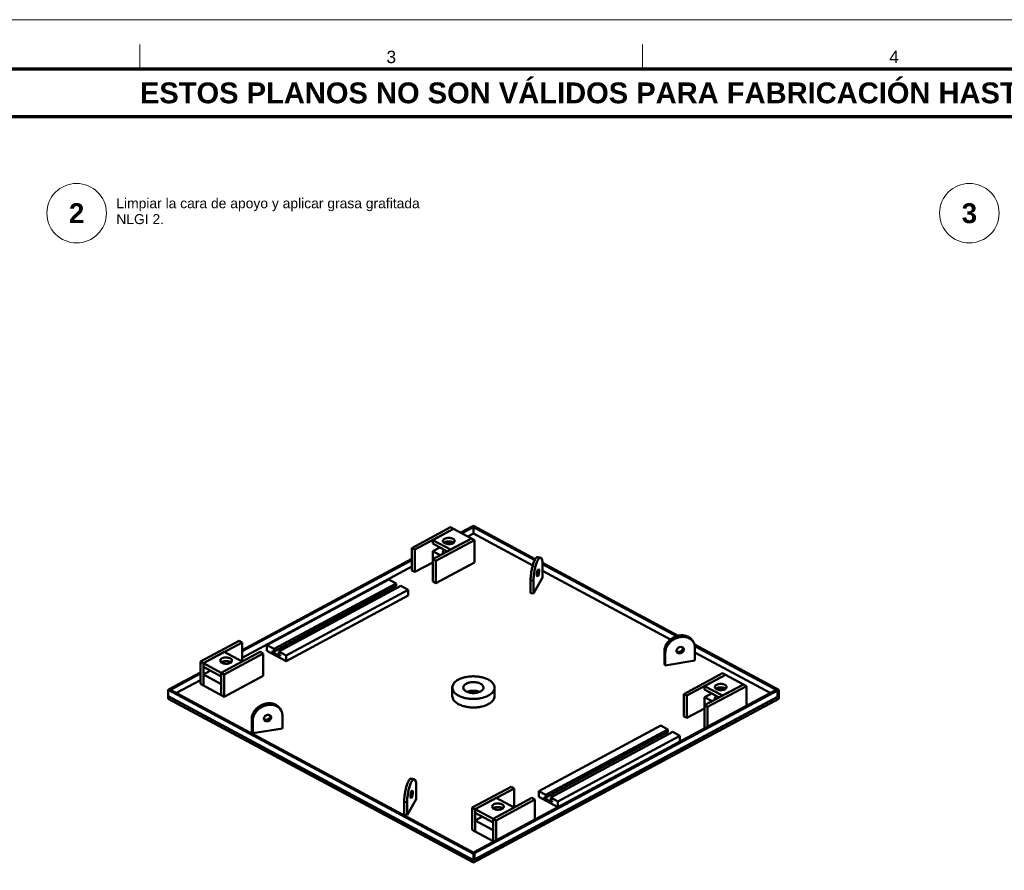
# Model space of a CAD drawing. Header units: millimetres. Extents: x 0 to 841, y 0 to 594.
# Tile 23 of 32: x 199 to 397, y 423 to 594. Entities that reach past the tile are written whole.
import ezdxf
from ezdxf.enums import TextEntityAlignment as Align

# ---------------------------------------------------------------- set-up
doc = ezdxf.new("R2010")
doc.units = ezdxf.units.MM
for name, color, linetype, lineweight in [('FINA', 7, 'CONTINUOUS', 18), ('MARCO', 7, 'CONTINUOUS', 70), ('TXT', 7, 'CONTINUOUS', 25), ('VIS', 7, 'CONTINUOUS', 50)]:
    doc.layers.add(name, color=color, linetype=linetype, lineweight=lineweight)
doc.styles.add('STD', font='LiberationSans-Regular.ttf')
doc.styles.add('STDB', font='LiberationSans-Bold.ttf')

msp = doc.modelspace()

# ---------------------------------------------------------------- linework, layer by layer
at = {"layer": 'FINA'}
for p, q in [((222.75, 584), (222.75, 589)), ((324.12, 584), (324.12, 589))]:
    msp.add_line(p, q, dxfattribs=at)
msp.add_lwpolyline([(0, 0), (841, 0), (841, 594), (0, 594)], close=True, dxfattribs=at)
for centre in [(210, 555), (390, 555)]:
    msp.add_circle(centre, 6, dxfattribs=at)
at = {"layer": 'MARCO'}
for points in [[(20, 10), (831, 10), (831, 584), (20, 584)], [(20, 574.5), (831, 574.5), (831, 584), (20, 584)]]:
    msp.add_lwpolyline(points, close=True, dxfattribs=at)
at = {"layer": 'VIS'}
for points in [[(285.41, 491.7), (277.6, 487.5)], [(286.01, 491.38), (278.2, 487.18)], [(286.01, 491.38), (281.8, 489.12)], [(285.41, 491.7), (286.01, 491.38)], [(286.01, 491.38), (289.62, 489.44)], [(287.44, 490.61), (289.76, 491.85)], [(287.68, 490.48), (290, 491.72)], [(288.88, 489.83), (290, 490.43)], [(289.76, 491.85), (290, 491.98)], [(289.76, 491.85), (302.36, 485.09)], [(289.76, 491.85), (290, 491.72)], [(290, 491.98), (302.47, 485.29)], [(290, 490.43), (290, 491.72)], [(290, 490.43), (301.97, 484.01)], [(289.62, 489.44), (281.8, 485.25)], [(281.8, 488.4), (281.8, 489.12)], [(281.8, 489.12), (285.41, 487.18)], [(281.8, 488.4), (284.74, 486.82)], [(290.22, 489.12), (282.41, 484.92)], [(283.86, 488.92), (283.92, 489.12), (284.06, 489.28), (284.24, 489.39), (284.43, 489.47), (284.63, 489.52), (284.84, 489.55), (285.05, 489.56), (285.26, 489.55), (285.47, 489.52), (285.67, 489.47), (285.86, 489.39), (286.04, 489.28), (286.18, 489.12), (286.24, 488.92)], [(284.21, 488.47), (284.12, 488.52), (284.04, 488.58), (283.97, 488.65), (283.91, 488.73), (283.87, 488.83), (283.86, 488.92)], [(284.07, 488.57), (284.24, 488.68), (284.43, 488.75), (284.64, 488.81), (284.84, 488.84), (285.05, 488.85), (285.26, 488.84), (285.46, 488.81), (285.67, 488.75), (285.86, 488.68), (286.04, 488.57)], [(286.24, 488.92), (286.18, 488.72), (286.04, 488.57), (285.86, 488.45), (285.66, 488.38), (285.45, 488.32), (285.24, 488.29), (285.03, 488.28), (284.82, 488.3), (284.61, 488.33), (284.4, 488.39), (284.21, 488.47)], [(285.45, 488.81), (284.57, 488.34)], [(289.62, 489.44), (285.41, 487.18)], [(289.62, 489.44), (290.22, 489.12)], [(290.22, 484.61), (290.22, 489.12)], [(277.6, 483), (277.6, 487.5)], [(277.6, 487.5), (278.2, 487.18)], [(278.2, 482.68), (278.2, 487.18)], [(283.25, 487.63), (281.8, 486.85)], [(281.8, 485.25), (281.8, 486.85)], [(281.8, 486.85), (283.3, 486.05)], [(283.86, 486.66), (283.87, 486.76), (283.91, 486.85), (283.97, 486.93), (284.04, 487), (284.12, 487.06), (284.21, 487.11)], [(283.96, 486.4), (283.93, 486.44), (283.91, 486.48), (283.89, 486.52), (283.87, 486.57), (283.86, 486.61), (283.86, 486.66)], [(243.38, 466.95), (277.6, 485.32)], [(243.38, 466.69), (277.6, 485.07)], [(281.8, 484.61), (278.2, 482.68)], [(281.8, 480.74), (281.8, 485.25)], [(281.8, 485.25), (282.41, 484.92)], [(282.41, 480.42), (282.41, 484.92)], [(290.22, 484.61), (282.41, 480.42)], [(302.96, 485.69), (302.76, 485.63), (302.61, 485.49), (302.49, 485.31), (302.38, 485.13), (302.29, 484.94), (302.21, 484.74), (302.14, 484.54), (302.07, 484.34), (302.01, 484.14), (301.95, 483.93), (301.89, 483.73), (301.84, 483.52), (301.8, 483.32), (301.75, 483.11), (301.72, 482.9), (301.68, 482.69), (301.65, 482.48), (301.62, 482.27), (301.59, 482.06), (301.57, 481.85), (301.56, 481.64), (301.54, 481.43), (301.54, 481.21), (301.53, 481)], [(303.54, 485.6), (303.34, 485.54), (303.19, 485.39), (303.07, 485.22), (302.97, 485.03), (302.88, 484.84), (302.8, 484.64), (302.72, 484.45), (302.65, 484.24), (302.59, 484.04), (302.53, 483.84), (302.48, 483.63), (302.43, 483.43), (302.38, 483.22), (302.34, 483.01), (302.3, 482.8), (302.26, 482.59), (302.23, 482.39), (302.2, 482.17), (302.18, 481.96), (302.16, 481.75), (302.14, 481.54), (302.13, 481.33), (302.12, 481.12), (302.12, 480.91)], [(303.54, 485.6), (302.96, 485.69)], [(303.95, 484.12), (303.95, 484.35), (303.94, 484.58), (303.91, 484.81), (303.88, 485.03), (303.82, 485.26), (303.72, 485.46), (303.54, 485.6)], [(303.94, 484.5), (331.28, 469.82)], [(243.38, 465.4), (277.6, 483.77)], [(277.6, 483), (278.2, 482.68)], [(302.91, 481.76), (302.82, 481.93), (302.81, 482.14), (302.82, 482.34), (302.85, 482.54), (302.89, 482.74), (302.94, 482.94), (303.02, 483.13), (303.16, 483.27)], [(302.81, 482.07), (302.86, 482.21), (302.9, 482.36), (302.92, 482.5), (302.95, 482.65), (302.96, 482.8), (302.97, 482.95)], [(303.26, 482.9), (303.25, 482.7), (303.22, 482.49), (303.18, 482.29), (303.13, 482.09), (303.05, 481.9), (302.91, 481.76)], [(302.97, 482.95), (302.97, 482.96), (302.97, 482.97), (302.97, 482.98), (302.97, 482.99), (302.97, 483), (302.97, 483)], [(303.16, 483.27), (303.21, 483.23), (303.23, 483.16), (303.25, 483.1), (303.25, 483.04), (303.26, 482.97), (303.26, 482.9)], [(303.95, 484.23), (330.96, 469.73)], [(303.95, 481.54), (303.95, 484.12)], [(303.95, 482.94), (329.76, 469.09)], [(248.37, 467.94), (272.97, 481.15)], [(272.97, 481.15), (274.41, 480.37)], [(281.8, 480.74), (282.41, 480.42)], [(302.12, 480.91), (301.53, 481)], [(301.53, 481), (301.53, 478.42)], [(302.12, 478.32), (303.95, 481.54)], [(302.12, 480.91), (302.12, 478.32)], [(249.81, 467.16), (274.41, 480.37)], [(249.81, 466.65), (274.41, 479.86)], [(250.77, 466.65), (275.37, 479.86)], [(252.22, 465.87), (276.82, 479.08)], [(274.14, 479.71), (274.63, 479.45)], [(274.41, 480.37), (274.41, 479.86)], [(275.37, 479.86), (276.82, 479.08)], [(276.82, 477.93), (276.82, 479.08)], [(252.22, 464.73), (276.82, 477.93)], [(302.12, 478.32), (301.53, 478.42)], [(234.97, 464.62), (242.78, 468.81)], [(243.38, 468.49), (242.78, 468.81)], [(334.22, 468.78), (334.11, 468.95), (333.98, 469.11), (333.84, 469.26), (333.68, 469.39), (333.52, 469.51), (333.34, 469.61), (333.15, 469.7), (332.96, 469.77), (332.76, 469.83), (332.56, 469.87), (332.36, 469.9), (332.15, 469.91), (331.95, 469.91), (331.74, 469.9), (331.54, 469.87), (331.34, 469.84), (331.14, 469.79), (330.94, 469.73), (330.75, 469.66), (330.56, 469.58), (330.38, 469.49), (330.2, 469.39), (330.02, 469.28), (329.86, 469.16), (329.7, 469.03), (329.54, 468.9), (329.4, 468.75), (329.26, 468.6), (329.13, 468.44), (329.01, 468.28), (328.9, 468.1), (328.8, 467.92), (328.72, 467.73), (328.65, 467.54), (328.59, 467.34), (328.55, 467.14), (328.52, 466.94), (328.51, 466.74)], [(334.4, 468.46), (334.29, 468.64), (334.16, 468.8), (334.02, 468.95), (333.86, 469.08), (333.69, 469.2), (333.52, 469.3), (333.33, 469.39), (333.14, 469.46), (332.94, 469.51), (332.74, 469.56), (332.54, 469.58), (332.33, 469.6), (332.13, 469.6), (331.92, 469.58), (331.72, 469.56), (331.52, 469.52), (331.32, 469.47), (331.12, 469.41), (330.93, 469.34), (330.74, 469.26), (330.56, 469.17), (330.38, 469.07), (330.2, 468.96), (330.04, 468.85), (329.87, 468.72), (329.72, 468.58), (329.57, 468.44), (329.44, 468.29), (329.31, 468.13), (329.19, 467.96), (329.08, 467.79), (328.98, 467.61), (328.9, 467.42), (328.83, 467.23), (328.77, 467.03), (328.73, 466.83), (328.7, 466.63), (328.69, 466.42)], [(334.4, 468.46), (334.22, 468.78)], [(235.57, 464.29), (243.38, 468.49)], [(235.57, 464.29), (239.77, 466.55)], [(239.17, 462.36), (246.99, 466.55)], [(243.38, 464.62), (239.77, 466.55)], [(243.38, 464.62), (243.38, 468.49)], [(247.59, 466.23), (246.99, 466.55)], [(248.37, 466.79), (248.37, 467.94)], [(248.37, 467.94), (249.81, 467.16)], [(248.37, 466.79), (252.22, 464.73)], [(249.52, 466.8), (249.52, 466.52)], [(249.52, 466.8), (249.81, 466.65)], [(249.52, 466.52), (249.79, 466.66)], [(249.81, 467.16), (249.81, 466.65)], [(250.77, 466.65), (252.22, 465.87)], [(250.77, 466.65), (250.77, 466.13)], [(328.69, 466.42), (328.51, 466.74)], [(328.51, 466.74), (328.51, 464.15)], [(331.02, 466.53), (330.95, 466.74), (330.97, 466.96), (331.06, 467.15), (331.2, 467.32), (331.38, 467.45), (331.58, 467.53), (331.79, 467.57), (332.01, 467.55), (332.2, 467.45), (332.35, 467.29)], [(330.96, 466.71), (331.14, 466.61), (331.36, 466.57), (331.57, 466.6), (331.77, 466.67), (331.95, 466.79), (332.1, 466.95), (332.2, 467.14), (332.23, 467.35)], [(330.98, 466.62), (331.16, 466.48), (331.38, 466.42), (331.6, 466.43), (331.82, 466.49), (332.01, 466.61), (332.17, 466.77), (332.28, 466.97), (332.32, 467.19)], [(332.41, 467.03), (332.38, 466.83), (332.28, 466.64), (332.14, 466.48), (331.96, 466.36), (331.77, 466.29), (331.56, 466.26), (331.35, 466.28), (331.16, 466.38), (331.02, 466.53)], [(332.23, 467.35), (332.23, 467.36), (332.23, 467.38), (332.23, 467.39), (332.23, 467.4), (332.23, 467.42), (332.23, 467.43)], [(332.32, 467.19), (332.32, 467.22), (332.32, 467.25), (332.32, 467.28), (332.31, 467.31), (332.3, 467.34), (332.29, 467.37)], [(332.35, 467.29), (332.37, 467.25), (332.38, 467.21), (332.4, 467.17), (332.41, 467.12), (332.41, 467.08), (332.41, 467.03)], [(334.67, 467.41), (334.67, 467.59), (334.64, 467.77), (334.6, 467.95), (334.55, 468.13), (334.48, 468.3), (334.4, 468.46)], [(334.58, 468.05), (351.55, 458.94)], [(334.65, 467.75), (351.31, 458.81)], [(334.67, 464.82), (334.67, 467.41)], [(235.57, 464.29), (234.97, 464.62)], [(234.97, 460.11), (234.97, 464.62)], [(238.94, 464.81), (239.01, 465.01), (239.15, 465.17), (239.33, 465.28), (239.53, 465.36), (239.73, 465.41), (239.94, 465.44), (240.15, 465.45), (240.37, 465.44), (240.58, 465.4), (240.78, 465.35), (240.98, 465.26)], [(241.32, 464.81), (241.27, 464.61), (241.13, 464.46), (240.95, 464.34), (240.75, 464.26), (240.55, 464.21), (240.34, 464.18), (240.13, 464.17), (239.93, 464.18), (239.72, 464.21), (239.51, 464.26), (239.32, 464.34), (239.14, 464.46), (239, 464.61), (238.94, 464.81)], [(239.15, 464.45), (239.33, 464.56), (239.53, 464.64), (239.73, 464.69), (239.94, 464.72), (240.16, 464.73), (240.37, 464.72), (240.58, 464.68), (240.78, 464.63), (240.98, 464.54)], [(239.17, 462.36), (243.38, 464.62)], [(239.77, 462.03), (247.59, 466.23)], [(240.98, 465.26), (241.06, 465.21), (241.14, 465.15), (241.21, 465.08), (241.27, 465), (241.31, 464.91), (241.32, 464.81)], [(240.98, 464.54), (241, 464.53), (241.03, 464.52), (241.05, 464.5), (241.07, 464.48), (241.1, 464.47), (241.12, 464.45)], [(247.59, 461.73), (247.59, 466.23)], [(249.52, 466.52), (251.06, 465.69)], [(250.77, 466.13), (251.06, 465.98)], [(251.06, 465.98), (251.06, 465.69)], [(252.22, 464.73), (252.22, 465.87)], [(328.69, 466.42), (328.69, 463.84)], [(328.69, 463.84), (334.67, 464.82)], [(334.67, 466.45), (349.86, 458.29)], [(235.57, 459.79), (235.57, 464.29)], [(239.17, 462.36), (235.57, 464.29)], [(235.57, 463.58), (235.57, 464.29)], [(239.17, 461.64), (235.57, 463.58)], [(235.57, 462.03), (237.01, 462.8)], [(239.66, 464.22), (239.77, 464.29)], [(239.98, 464.18), (239.77, 464.29)], [(328.69, 463.84), (328.51, 464.15)], [(228.69, 459.07), (234.97, 462.44)], [(228.93, 458.94), (234.97, 462.18)], [(230.14, 458.29), (234.97, 460.89)], [(239.17, 460.09), (235.57, 462.03)], [(235.57, 459.79), (235.57, 462.03)], [(239.77, 462.03), (239.17, 462.36)], [(239.17, 457.85), (239.17, 462.36)], [(239.17, 461.64), (239.17, 462.36)], [(239.77, 457.53), (239.77, 462.03)], [(239.77, 457.53), (247.59, 461.73)], [(294.25, 459.37), (294.23, 459.57), (294.18, 459.77), (294.1, 459.96), (294, 460.14), (293.88, 460.3), (293.74, 460.46), (293.58, 460.59), (293.42, 460.72), (293.25, 460.84), (293.08, 460.94), (292.89, 461.04), (292.71, 461.13), (292.52, 461.21), (292.33, 461.28), (292.13, 461.34), (291.93, 461.4), (291.73, 461.45), (291.53, 461.5), (291.33, 461.54), (291.13, 461.57), (290.92, 461.6), (290.72, 461.62), (290.51, 461.63), (290.31, 461.64), (290.1, 461.65), (289.9, 461.65), (289.69, 461.64), (289.49, 461.63), (289.28, 461.62), (289.08, 461.6), (288.87, 461.57), (288.67, 461.54), (288.47, 461.5), (288.27, 461.45), (288.07, 461.4), (287.87, 461.34), (287.67, 461.28), (287.48, 461.21), (287.29, 461.13), (287.11, 461.04), (286.92, 460.94), (286.75, 460.84), (286.58, 460.72), (286.42, 460.59), (286.26, 460.46), (286.12, 460.3), (286, 460.14), (285.9, 459.96), (285.82, 459.77), (285.77, 459.57), (285.75, 459.37)], [(340.23, 462.27), (332.41, 458.07)], [(340.83, 461.95), (333.01, 457.75)], [(340.83, 461.95), (336.62, 459.69)], [(340.23, 462.27), (340.83, 461.95)], [(340.83, 461.95), (344.43, 460.01)], [(228.45, 458.94), (228.69, 459.07)], [(228.45, 457.65), (228.45, 458.94)], [(228.45, 458.94), (290, 425.89)], [(228.69, 459.07), (290.24, 426.02)], [(228.69, 459.07), (228.93, 458.94)], [(235.57, 459.79), (234.97, 460.11)], [(239.17, 457.85), (235.57, 459.79)], [(239.17, 457.85), (239.17, 460.09)], [(285.75, 459.37), (285.77, 459.16), (285.82, 458.96), (285.9, 458.77), (286.01, 458.59), (286.13, 458.42), (286.28, 458.27), (286.43, 458.13), (286.6, 458), (286.77, 457.89), (286.95, 457.78), (287.14, 457.68), (287.33, 457.6), (287.52, 457.52), (287.72, 457.44), (287.91, 457.38), (288.12, 457.32), (288.32, 457.27), (288.52, 457.23), (288.73, 457.19), (288.93, 457.16), (289.14, 457.13), (289.35, 457.11), (289.56, 457.1), (289.77, 457.09), (289.97, 457.09), (290.18, 457.09), (290.39, 457.1), (290.6, 457.11), (290.81, 457.13), (291.02, 457.15), (291.22, 457.18), (291.43, 457.22), (291.63, 457.26), (291.84, 457.31), (292.04, 457.37), (292.24, 457.43), (292.43, 457.5), (292.63, 457.58), (292.82, 457.66), (293.01, 457.76)], [(285.75, 459.37), (285.75, 457.65)], [(287.96, 459.37), (288, 459.57), (288.09, 459.76), (288.23, 459.92), (288.4, 460.05), (288.58, 460.15), (288.77, 460.24), (288.97, 460.31), (289.17, 460.37), (289.37, 460.41), (289.58, 460.44), (289.79, 460.46), (290, 460.46), (290.21, 460.46), (290.42, 460.44), (290.63, 460.41), (290.83, 460.37), (291.03, 460.31), (291.23, 460.24), (291.42, 460.15), (291.6, 460.05), (291.77, 459.92), (291.91, 459.76), (292, 459.57), (292.04, 459.37)], [(291.44, 458.59), (291.25, 458.5), (291.05, 458.43), (290.85, 458.37), (290.64, 458.33), (290.44, 458.3), (290.23, 458.28), (290.01, 458.27), (289.8, 458.28), (289.59, 458.3), (289.38, 458.32), (289.18, 458.37), (288.97, 458.42), (288.77, 458.49), (288.58, 458.58), (288.4, 458.69), (288.24, 458.82), (288.1, 458.98), (288, 459.16), (287.96, 459.37)], [(288.74, 458.51), (288.94, 458.58), (289.15, 458.64), (289.36, 458.69), (289.57, 458.72), (289.78, 458.74), (290, 458.74), (290.22, 458.74), (290.43, 458.72), (290.64, 458.69), (290.85, 458.64), (291.06, 458.58), (291.26, 458.51)], [(288.74, 458.51), (288.94, 458.58), (289.15, 458.64), (289.36, 458.69), (289.57, 458.72), (289.78, 458.74), (290, 458.74), (290.22, 458.74), (290.43, 458.72), (290.64, 458.69), (290.85, 458.64), (291.06, 458.58), (291.26, 458.51)], [(290, 426.15), (351.07, 458.94)], [(290.24, 426.02), (351.31, 458.81)], [(292.04, 459.37), (292.02, 459.2), (291.95, 459.04), (291.85, 458.9), (291.73, 458.79), (291.59, 458.68), (291.44, 458.59)], [(293.01, 457.76), (293.19, 457.86), (293.37, 457.98), (293.54, 458.11), (293.7, 458.25), (293.85, 458.4), (293.98, 458.57), (294.09, 458.75), (294.18, 458.95), (294.23, 459.16), (294.25, 459.37)], [(294.25, 459.37), (294.25, 457.65)], [(344.43, 460.01), (336.62, 455.82)], [(336.62, 458.97), (336.62, 459.69)], [(336.62, 459.69), (340.23, 457.75)], [(336.62, 458.97), (339.56, 457.39)], [(345.03, 459.69), (337.22, 455.49)], [(338.68, 459.49), (338.73, 459.69), (338.87, 459.85), (339.05, 459.96), (339.25, 460.04), (339.45, 460.09), (339.66, 460.12), (339.87, 460.13), (340.07, 460.12), (340.28, 460.09), (340.49, 460.04), (340.68, 459.96), (340.86, 459.85), (341, 459.69), (341.06, 459.49)], [(339.02, 459.04), (338.94, 459.09), (338.86, 459.15), (338.79, 459.22), (338.73, 459.3), (338.69, 459.4), (338.68, 459.49)], [(338.88, 459.14), (339.06, 459.25), (339.25, 459.32), (339.45, 459.38), (339.66, 459.41), (339.87, 459.42), (340.07, 459.41), (340.28, 459.38), (340.48, 459.32), (340.67, 459.25), (340.85, 459.14)], [(341.06, 459.49), (340.99, 459.29), (340.85, 459.14), (340.67, 459.02), (340.47, 458.95), (340.27, 458.89), (340.06, 458.86), (339.85, 458.86), (339.63, 458.87), (339.42, 458.9), (339.22, 458.96), (339.02, 459.04)], [(340.27, 459.38), (339.39, 458.91)], [(344.43, 460.01), (340.23, 457.75)], [(344.43, 460.01), (345.03, 459.69)], [(345.03, 455.7), (345.03, 459.69)], [(351.07, 458.94), (351.31, 458.81)], [(351.31, 458.81), (351.55, 458.94)], [(351.31, 457.52), (351.31, 458.81)], [(351.31, 457.52), (351.31, 458.81)], [(351.55, 457.65), (351.55, 458.94)], [(228.45, 457.13), (228.45, 457.65)], [(228.45, 457.65), (290, 424.6)], [(228.45, 457.65), (290, 424.6)], [(228.45, 457.13), (290, 424.09)], [(239.77, 457.53), (239.17, 457.85)], [(285.75, 457.65), (285.77, 457.44), (285.82, 457.24), (285.9, 457.05), (286.01, 456.87), (286.13, 456.7), (286.28, 456.55), (286.43, 456.41), (286.6, 456.28), (286.77, 456.16), (286.95, 456.06), (287.14, 455.96), (287.33, 455.87), (287.52, 455.8), (287.72, 455.72), (287.91, 455.66), (288.12, 455.6), (288.32, 455.55), (288.52, 455.51), (288.73, 455.47), (288.93, 455.44), (289.14, 455.41), (289.35, 455.39), (289.56, 455.38), (289.77, 455.37), (289.97, 455.37), (290.18, 455.37), (290.39, 455.38), (290.6, 455.39), (290.81, 455.41), (291.02, 455.43), (291.22, 455.46), (291.43, 455.5), (291.63, 455.54), (291.84, 455.59), (292.04, 455.65), (292.24, 455.71), (292.43, 455.78), (292.63, 455.85), (292.82, 455.94), (293.01, 456.03)], [(290, 424.6), (351.55, 457.65)], [(290, 424.09), (351.55, 457.13)], [(290.24, 424.73), (351.31, 457.52)], [(293.01, 456.03), (293.19, 456.14), (293.37, 456.26), (293.54, 456.39), (293.7, 456.53), (293.85, 456.68), (293.98, 456.85), (294.09, 457.03), (294.18, 457.23), (294.23, 457.44), (294.25, 457.65)], [(332.41, 453.57), (332.41, 458.07)], [(332.41, 458.07), (333.01, 457.75)], [(333.01, 453.25), (333.01, 457.75)], [(338.06, 458.2), (336.62, 457.42)], [(336.62, 455.82), (336.62, 457.42)], [(336.62, 457.42), (338.12, 456.62)], [(338.68, 457.23), (338.69, 457.33), (338.73, 457.42), (338.79, 457.5), (338.86, 457.57), (338.94, 457.63), (339.02, 457.68)], [(338.77, 456.97), (338.75, 457.01), (338.72, 457.05), (338.7, 457.09), (338.69, 457.14), (338.68, 457.18), (338.68, 457.23)], [(351.31, 457.52), (351.55, 457.65)], [(351.55, 457.13), (351.55, 457.65)], [(245.33, 453.05), (245.34, 453.26), (245.36, 453.46), (245.4, 453.66), (245.46, 453.86), (245.53, 454.05), (245.62, 454.24), (245.72, 454.42), (245.83, 454.59), (245.94, 454.76), (246.07, 454.92), (246.21, 455.07), (246.36, 455.22), (246.51, 455.35), (246.67, 455.48), (246.84, 455.6), (247.01, 455.71), (247.19, 455.81), (247.38, 455.9), (247.57, 455.98), (247.76, 456.05), (247.96, 456.11), (248.15, 456.15), (248.36, 456.19), (248.56, 456.22), (248.76, 456.23), (248.97, 456.23), (249.17, 456.21), (249.38, 456.19), (249.58, 456.15), (249.78, 456.09), (249.97, 456.02), (250.15, 455.93), (250.33, 455.83), (250.5, 455.71), (250.66, 455.58), (250.8, 455.43), (250.92, 455.27), (251.04, 455.1)], [(245.51, 452.74), (245.52, 452.94), (245.54, 453.15), (245.58, 453.35), (245.64, 453.55), (245.71, 453.74), (245.8, 453.92), (245.9, 454.1), (246, 454.28), (246.12, 454.45), (246.25, 454.61), (246.39, 454.76), (246.54, 454.9), (246.69, 455.04), (246.85, 455.16), (247.02, 455.28), (247.19, 455.39), (247.37, 455.49), (247.56, 455.58), (247.75, 455.66), (247.94, 455.73), (248.13, 455.79), (248.33, 455.84), (248.54, 455.88), (248.74, 455.9), (248.94, 455.91), (249.15, 455.91), (249.35, 455.9), (249.56, 455.87), (249.76, 455.83), (249.96, 455.78), (250.15, 455.7), (250.33, 455.62), (250.51, 455.51), (250.68, 455.4), (250.83, 455.26), (250.98, 455.12), (251.1, 454.95), (251.21, 454.78)], [(251.04, 455.1), (251.21, 454.78)], [(251.21, 454.78), (251.3, 454.62), (251.37, 454.45), (251.42, 454.27), (251.46, 454.09), (251.48, 453.91), (251.49, 453.72)], [(336.62, 455.18), (333.01, 453.25)], [(336.62, 451.31), (336.62, 455.82)], [(336.62, 455.82), (337.22, 455.49)], [(337.22, 451.51), (337.22, 455.49)], [(245.33, 450.47), (245.33, 453.05)], [(245.51, 452.74), (245.33, 453.05)], [(245.51, 450.16), (245.51, 452.74)], [(247.77, 453.11), (247.8, 453.32), (247.9, 453.51), (248.04, 453.66), (248.22, 453.78), (248.41, 453.86), (248.62, 453.89), (248.83, 453.86), (249.02, 453.77), (249.16, 453.61)], [(247.77, 453.03), (247.97, 452.92), (248.19, 452.89), (248.42, 452.92), (248.62, 453.01), (248.81, 453.14), (248.95, 453.32), (249.03, 453.53), (249.04, 453.75)], [(247.83, 452.85), (247.81, 452.89), (247.8, 452.93), (247.78, 452.98), (247.77, 453.02), (247.77, 453.07), (247.77, 453.11)], [(249.11, 453.68), (249.14, 453.47), (249.08, 453.25), (248.97, 453.06), (248.81, 452.91), (248.61, 452.8), (248.4, 452.74), (248.18, 452.74), (247.97, 452.8), (247.8, 452.93)], [(249.16, 453.61), (249.23, 453.4), (249.21, 453.19), (249.12, 452.99), (248.98, 452.82), (248.8, 452.7), (248.6, 452.61), (248.39, 452.58), (248.17, 452.6), (247.98, 452.69), (247.83, 452.85)], [(251.49, 453.72), (251.49, 451.14)], [(332.41, 453.57), (333.01, 453.25)], [(251.49, 451.14), (245.51, 450.16)], [(303.18, 438.51), (327.78, 451.72)], [(304.63, 437.73), (329.23, 450.94)], [(327.78, 451.72), (329.23, 450.94)], [(329.23, 450.94), (329.23, 450.43)], [(336.62, 451.31), (336.74, 451.25)], [(245.51, 450.16), (245.33, 450.47)], [(304.63, 437.22), (329.23, 450.43)], [(305.59, 437.22), (330.19, 450.43)], [(307.03, 436.44), (331.63, 449.65)], [(328.96, 450.28), (329.44, 450.02)], [(330.19, 450.43), (331.63, 449.65)], [(331.63, 448.5), (331.63, 449.65)], [(276.05, 436.34), (276.05, 436.55), (276.06, 436.77), (276.07, 436.98), (276.09, 437.19), (276.11, 437.4), (276.14, 437.61), (276.16, 437.82), (276.2, 438.03), (276.23, 438.24), (276.27, 438.45), (276.31, 438.66), (276.36, 438.86), (276.41, 439.07), (276.46, 439.27), (276.52, 439.48), (276.58, 439.68), (276.65, 439.88), (276.73, 440.08), (276.81, 440.27), (276.9, 440.47), (277, 440.65), (277.12, 440.83), (277.28, 440.97), (277.47, 441.03)], [(276.63, 436.25), (276.64, 436.46), (276.65, 436.67), (276.66, 436.88), (276.67, 437.09), (276.7, 437.3), (276.72, 437.51), (276.75, 437.72), (276.78, 437.93), (276.82, 438.14), (276.86, 438.35), (276.9, 438.56), (276.94, 438.77), (276.99, 438.97), (277.05, 439.18), (277.11, 439.38), (277.17, 439.58), (277.24, 439.78), (277.31, 439.98), (277.39, 440.18), (277.49, 440.37), (277.59, 440.55), (277.71, 440.73), (277.86, 440.88), (278.06, 440.94)], [(277.47, 441.03), (278.06, 440.94)], [(278.06, 440.94), (278.24, 440.8), (278.33, 440.59), (278.39, 440.37), (278.43, 440.15), (278.45, 439.92), (278.46, 439.69), (278.47, 439.46)], [(278.47, 439.46), (278.47, 436.87)], [(289.78, 435.19), (297.59, 439.38)], [(290.38, 434.86), (298.2, 439.06)], [(298.2, 439.06), (297.59, 439.38)], [(298.2, 435.19), (298.2, 439.06)], [(278.47, 436.87), (276.63, 433.66)], [(277.33, 437.46), (277.34, 437.67), (277.36, 437.87), (277.4, 438.07), (277.46, 438.27), (277.53, 438.47), (277.67, 438.61)], [(277.48, 438.34), (277.48, 438.18), (277.47, 438.03), (277.44, 437.87), (277.41, 437.71), (277.38, 437.56), (277.33, 437.41)], [(277.43, 437.1), (277.38, 437.14), (277.35, 437.2), (277.34, 437.26), (277.33, 437.33), (277.33, 437.39), (277.33, 437.46)], [(277.67, 438.61), (277.76, 438.43), (277.77, 438.23), (277.76, 438.02), (277.74, 437.82), (277.7, 437.62), (277.64, 437.42), (277.57, 437.23), (277.43, 437.1)], [(290.38, 434.86), (294.59, 437.12)], [(293.99, 432.93), (301.8, 437.12)], [(298.2, 435.19), (294.59, 437.12)], [(294.59, 432.6), (302.4, 436.8)], [(302.4, 436.8), (301.8, 437.12)], [(302.4, 432.81), (302.4, 436.8)], [(303.18, 437.36), (303.18, 438.51)], [(303.18, 438.51), (304.63, 437.73)], [(303.18, 437.36), (307.03, 435.3)], [(304.34, 437.37), (304.34, 437.09)], [(304.34, 437.37), (304.63, 437.22)], [(304.34, 437.09), (304.6, 437.23)], [(304.34, 437.09), (305.88, 436.26)], [(304.63, 437.73), (304.63, 437.22)], [(305.59, 437.22), (307.03, 436.44)], [(305.59, 437.22), (305.59, 436.7)], [(276.05, 433.76), (276.05, 436.34)], [(276.63, 436.25), (276.05, 436.34)], [(276.63, 433.66), (276.63, 436.25)], [(290.38, 434.86), (289.78, 435.19)], [(289.78, 430.68), (289.78, 435.19)], [(290.38, 430.36), (290.38, 434.86)], [(293.99, 432.93), (290.38, 434.86)], [(290.38, 434.15), (290.38, 434.86)], [(293.76, 435.38), (293.82, 435.58), (293.96, 435.74), (294.14, 435.85), (294.34, 435.93), (294.55, 435.98), (294.76, 436.01), (294.97, 436.02), (295.18, 436.01), (295.39, 435.97), (295.6, 435.92), (295.79, 435.83)], [(296.14, 435.38), (296.08, 435.18), (295.94, 435.03), (295.76, 434.91), (295.57, 434.83), (295.37, 434.78), (295.16, 434.75), (294.95, 434.74), (294.74, 434.75), (294.53, 434.78), (294.33, 434.83), (294.14, 434.91), (293.96, 435.03), (293.82, 435.18), (293.76, 435.38)], [(293.96, 435.02), (294.14, 435.13), (294.34, 435.21), (294.55, 435.26), (294.76, 435.29), (294.97, 435.3), (295.18, 435.29), (295.39, 435.25), (295.6, 435.2), (295.79, 435.11)], [(293.99, 432.93), (298.2, 435.19)], [(294.47, 434.79), (294.59, 434.86)], [(294.79, 434.75), (294.59, 434.86)], [(295.79, 435.83), (295.88, 435.78), (295.96, 435.72), (296.03, 435.65), (296.09, 435.57), (296.13, 435.48), (296.14, 435.38)], [(295.79, 435.11), (295.82, 435.1), (295.84, 435.09), (295.86, 435.07), (295.89, 435.05), (295.91, 435.04), (295.93, 435.02)], [(305.59, 436.7), (305.88, 436.55)], [(305.88, 436.55), (305.88, 436.26)], [(307.03, 435.3), (307.03, 436.44)], [(276.63, 433.66), (276.05, 433.76)], [(293.99, 432.21), (290.38, 434.15)], [(290.38, 432.6), (291.82, 433.37)], [(294.59, 432.6), (293.99, 432.93)], [(293.99, 428.42), (293.99, 432.93)], [(293.99, 432.21), (293.99, 432.93)], [(293.99, 430.66), (290.38, 432.6)], [(290.38, 430.36), (290.38, 432.6)], [(294.59, 428.62), (294.59, 432.6)], [(290.38, 430.36), (289.78, 430.68)], [(293.99, 428.42), (290.38, 430.36)], [(293.99, 428.42), (293.99, 430.66)], [(294.11, 428.36), (293.99, 428.42)], [(290, 426.15), (290.24, 426.02)], [(290, 425.89), (290.24, 426.02)], [(290, 424.6), (290, 425.89)], [(290.24, 424.73), (290.24, 426.02)], [(290.24, 424.73), (290.24, 426.02)], [(290, 424.6), (290.24, 424.73)], [(290, 424.09), (290, 424.6)]]:
    msp.add_lwpolyline(points, dxfattribs=at)

# ---------------------------------------------------------------- texts
at = {"layer": 'TXT'}
for s, height, style, p in [('3', 2.5, 'STD', (273.44, 586.5)), ('4', 2.5, 'STD', (374.81, 586.5)), ('ESTOS PLANOS NO SON VÁLIDOS PARA FABRICACIÓN HASTA SU REVISIÓN Y APROBACIÓN POR UN INGENIERO CALCULISTA HABILITADO.', 4.2, 'STDB', (425.5, 579.25)), ('2', 4, 'STDB', (210, 555)), ('3', 4, 'STDB', (390, 555))]:
    msp.add_text(s, height=height, dxfattribs=dict(at, style=style)).set_placement(p, align=Align.MIDDLE_CENTER)
at = {"layer": 'TXT', "style": 'STD'}
for s, p in [('Limpiar la cara de apoyo y aplicar grasa grafitada', (218, 558)), ('NLGI 2.', (218, 554.8))]:
    msp.add_text(s, height=2, dxfattribs=at).set_placement(p, align=Align.TOP_LEFT)

doc.saveas('drawing.dxf')
